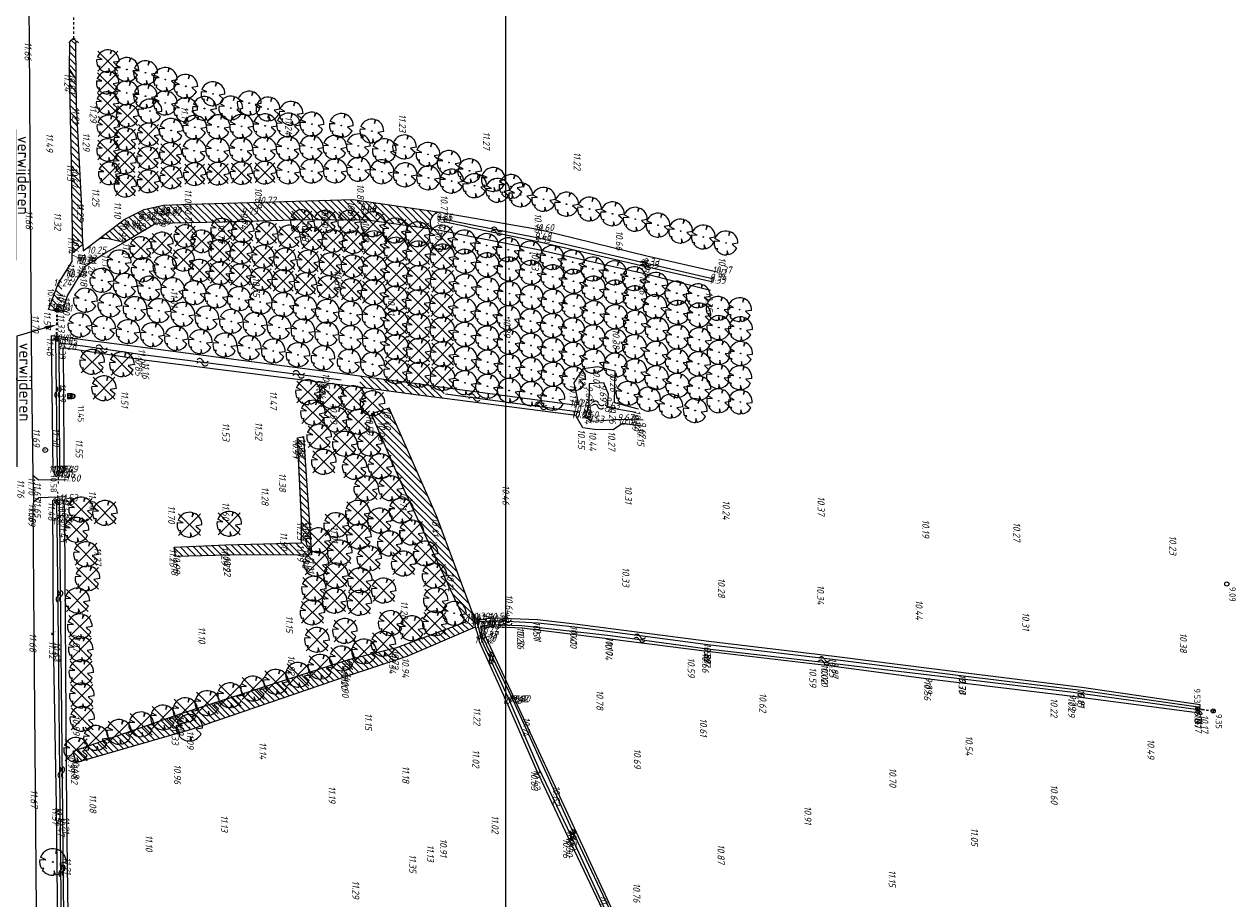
# Model space of a CAD drawing. Header units: metres. Extents: x 232614 to 233692, y 552964 to 554400.
# Tile 25 of 26: x 233434 to 233692, y 554082 to 554268. Entities that reach past the tile are written whole.
import ezdxf
from ezdxf import colors
from ezdxf.entities.mleader import LeaderData, LeaderLine
from ezdxf.enums import TextEntityAlignment as Align
from ezdxf.math import Vec2, Vec3

# ---------------------------------------------------------------- set-up
doc = ezdxf.new("R2010")
doc.units = ezdxf.units.M
doc.linetypes.add('NLCS-HIDDEN', pattern=[4, 2, -2])
doc.layers.get('Defpoints').update_dxf_attribs({"color": 241})
for name, color, linetype, lineweight, true_color in [('B-WE-GR-BOOM_OP_BASIS_VAN_FOTO-S', 7, 'Continuous', 13, 0x165700), ('B-WE-RI-WH-DUIKER-S', 7, 'NLCS-HIDDEN', 18, 0x0059b3), ('B-XX-AL-Hoogtecijfer-T', 7, 'Continuous', 18, 0xb8807a), ('Duikerhoogte BOB', 7, 'Continuous', 18, 0x0059b3), ('Q26_Boom', 7, 'Continuous', 13, 0x165700), ('Q69_Duiker', 7, 'NLCS-HIDDEN', 13, 0x0059b3), ('Rioolputhoogte', 7, 'Continuous', 13, 0xb8807a), ('T09_Insteek_sloot', 7, 'Continuous', 13, 0x164c00), ('V-Duikerhoogte BOB-T', 7, 'Continuous', 18, 0x0059b3), ('V-Q69_Duiker-S', 1, 'NLCS-HIDDEN', 35, 0xff0000), ('V-T09_Insteek_sloot', 7, 'Continuous', 13, 0x164c00), ('V-WE-GR-BOOM_OP_BASIS_VAN_FOTO-S', 7, 'Continuous', 25, 0x165700), ('V-WE-GW-WATERGANG_INSTEEK-G', 7, 'CONTINUOUS-V', 25, 0x004c00), ('Waterpeilhoogte', 7, 'Continuous', 18, 0xb8807a)]:
    doc.layers.add(name, color=color, linetype=linetype, lineweight=lineweight, true_color=true_color)
for name, color, linetype, lineweight in [('Hoogtecijfer-T-UIT', 2, 'Continuous', 18), ('Q28_Rioolput', 251, 'Continuous', 13), ('Q67_Brandkraan', 251, 'Continuous', 13), ('Q87_Elektra_kast', 251, 'Continuous', 13), ('Q90_Kast', 251, 'Continuous', 13), ('S05_Water', 144, 'Continuous', 13), ('T07_Greppel', 144, 'Continuous', 13), ('V-W11_Waterlijn-G', 144, 'CONTINUOUS-V', 25), ('V-WE-AL-T', 7, 'Continuous', 13), ('V-WE-GR-BOOM-G', 1, 'Continuous', 25), ('V-WE-GW-WATERGANG-WERK-A', 252, 'Continuous', 9), ('V01_Kantgeslverh', 251, 'Continuous', 13), ('V01_Kantgeslverh VERVALEN', 251, 'Continuous', 13), ('V02_Kantopenverh', 251, 'Continuous', 13), ('W11_Waterlijn', 142, 'Continuous', 13)]:
    doc.layers.add(name, color=color, linetype=linetype, lineweight=lineweight)
doc.styles.add('ISO', font='NLCS-ISO.ttf')
doc.styles.add('NLCS-ISO', font='NLCS-ISO.ttf', dxfattribs={"height": 1.8})
doc.styles.add('NLCS-ISO-ANNOTATIEF-T25', font='NLCS-ISO.ttf', dxfattribs={"height": 2.5})
doc.styles.get("Standard").update_dxf_attribs({"font": 'arial.ttf'})
doc.linetypes.add('CONTINUOUS-V', pattern='A,3.5,[24,NLCS.shx,S=0.5,R=0,X=0,Y=0],3.5', length=7)
pattern_1 = [(135, (0, 0), (-0.7071067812, -0.7071067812), [])]
pattern_2 = [(135, (0, 0), (-0.7071067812, -0.7071067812), [])]

# ---------------------------------------------------------------- blocks, each defined once
blk = doc.blocks.new('M02_GRONDSLAGPUNT')
blk.add_circle((0, 0), 0.5)
blk.add_attdef('1', (0.69, 0.6), '', height=1.3)
blk = doc.blocks.new('Q87_ELEKTRA_KAST')
at = {"color": 0}
for p, q in [((-0.22, 0.21), (0, 0)), ((-0.21, -0.21), (0, 0)), ((0, 0), (0.21, 0.22)), ((0, 0), (0.22, -0.21))]:
    blk.add_line(p, q, dxfattribs=at)
blk.add_text('e', height=0.4, dxfattribs=at).set_placement((0.29, 0.3))
blk = doc.blocks.new('Q67_BRANDKRAAN_PUT')
at = {"color": 0}
blk.add_circle((0, 0), 0.5, dxfattribs=at)
blk.add_text('B', height=0.5, dxfattribs=at).set_placement((0, 0), align=Align.MIDDLE_CENTER)
blk = doc.blocks.new('Q28_RIOOLPUT')
at = {"color": 0}
blk.add_circle((0, 0), 0.5, dxfattribs=at)
blk.add_text('R', height=0.5, dxfattribs=at).set_placement((0.057, -0.008), align=Align.MIDDLE_CENTER)
blk = doc.blocks.new('Q90_KAST')
at = {"color": 0}
for p, q in [((0.5, 0.5), (-0.5, 0.5)), ((-0.5, 0.5), (-0.5, -0.5)), ((0.5, -0.5), (0.5, 0.5)), ((-0.5, -0.5), (0.5, -0.5))]:
    blk.add_line(p, q, dxfattribs=at)
blk.add_circle((0, 0), 0.35, dxfattribs=at)
blk = doc.blocks.new('Q69_DUIKER_OPENING')
at = {"color": 0}
for p, q in [((-0.2, 0.34), (0, 0)), ((-0.2, -0.35), (0, 0)), ((0, 0), (0.52, 0)), ((1, 0), (1.5, 0)), ((1.9, 0), (2.3, 0))]:
    blk.add_line(p, q, dxfattribs=at)
blk = doc.blocks.new('Q26_BOOM')
at = {"flags": 128}
for points in [[(0.72, 2.74), (0.64, 1.8), (0.97, 2.66)], [(-2.79, 0.5), (-1.48, 0.44), (-2.63, 1.05)], [(-2.19, -1.79), (-1.97, -1.36), (-2.47, -1.39)], [(0.56, -2.78), (0.24, -1.87), (0.2, -2.82)], [(2.83, -0.07), (1.44, -0.31), (2.53, -1.28)]]:
    blk.add_lwpolyline(points, dxfattribs=at)
blk.add_lwpolyline([(2.83, -0.07, 0.321944), (0.97, 2.66, 0.321944)], format="xyb", dxfattribs=at)
blk.add_circle((0, 0), 0.0844)
for start, end in [(75.1844, 158.299), (169.749, 209.4302), (219.2667, 274.1068), (281.3601, 333.2046)]:
    blk.add_arc((0, 0), 2.83, start, end)
blk = doc.blocks.new('S05')
for centre, start, end in [((-0.6, 0.04), 28.0726, 151.9276), ((0.6, 0.68), 208.0726, 331.9276), ((-0.6, -0.68), 28.0726, 151.9276), ((0.6, -0.04), 208.0726, 331.9276)]:
    blk.add_arc(centre, 0.68, start, end)
blk = doc.blocks.new('V-SGR-BOOM_08')
at = {"ltscale": 20, "flags": 128}
for points in [[(-2.36, 0.43), (-1.25, 0.37), (-2.23, 0.89)], [(0.61, 2.32), (0.54, 1.53), (0.82, 2.25)], [(-1.86, -1.52), (-1.67, -1.15), (-2.09, -1.18)], [(0.47, -2.35), (0.2, -1.59), (0.17, -2.39)], [(2.4, -0.06), (1.22, -0.26), (2.14, -1.08)]]:
    blk.add_lwpolyline(points, dxfattribs=at)
blk.add_lwpolyline([(2.4, -0.06, 0.321944), (0.82, 2.25, 0.321944)], format="xyb", dxfattribs=at)
blk.add_circle((0, 0), 0.07)
at = {"ltscale": 20}
for start, end in [(75.1844, 158.299), (169.749, 209.4302), (219.2667, 274.1068), (281.3601, 333.2046)]:
    blk.add_arc((0, 0), 2.4, start, end, dxfattribs=at)
at = {"layer": 'V-WE-GR-BOOM-G'}
for p, q in [((-2.12, 2.12), (2.12, -2.12)), ((2.12, 2.12), (-2.12, -2.12))]:
    blk.add_line(p, q, dxfattribs=at)
blk = doc.blocks.new('*U17')
at = {"flags": 128}
for points in [[(-4, 4), (0, 0)], [(4, 4), (0, 0)], [(0, 0), (0.6, -61.5)], [(-3.4, -65.5), (0.6, -61.5)], [(4.6, -65.5), (0.6, -61.5)]]:
    blk.add_lwpolyline(points, dxfattribs=at)

msp = doc.modelspace()

# ---------------------------------------------------------------- hatches: boundary and pattern name
at = {"layer": 'V-WE-GW-WATERGANG-WERK-A'}
h = msp.add_hatch(dxfattribs=at)
h.set_pattern_fill('AGW-WERK_AANVULLEN', color=256, scale=0.2, angle=90, style=0, pattern_type=2)
h.set_pattern_definition(pattern_2)
edge = h.paths.add_edge_path()
edge.add_line((233444.79, 554256.43), (233444.72, 554264.24))
edge.add_arc((233444.02, 554264.28), 0.707, 356.7197, 543.2803)
edge.add_line((233443.31, 554264.24), (233443.24, 554258.73))
edge.add_line((233443.24, 554258.73), (233443.23, 554258.09))
edge.add_line((233443.23, 554258.09), (233443.69, 554238.7))
edge.add_line((233443.69, 554238.7), (233443.9, 554223.28))
edge.add_line((233443.9, 554223.28), (233443.88, 554219.35))
edge.add_arc((233449.14, 554214.01), 7.5, 130.297, 134.6204, ccw=False)
edge.add_line((233444.29, 554219.73), (233445.46, 554220.72))
edge.add_arc((233450.31, 554215), 7.5, 123.1553, 130.297, ccw=False)
edge.add_line((233446.21, 554221.28), (233445.88, 554230.48))
edge.add_line((233445.88, 554230.48), (233444.84, 554250.9))
edge.add_line((233444.84, 554250.9), (233444.79, 554256.43))
h = msp.add_hatch(dxfattribs=at)
h.set_pattern_fill('AGW-WERK_AANVULLEN', color=256, scale=0.2, angle=90, style=0, pattern_type=2)
h.set_pattern_definition(pattern_1)
edge = h.paths.add_edge_path()
edge.add_arc((233522.52, 554225.82), 2.27, 95.2796, 216.8976)
edge.add_line((233520.7, 554224.46), (233506.81, 554226.39))
edge.add_line((233506.81, 554226.39), (233493.93, 554226.44))
edge.add_line((233493.93, 554226.44), (233476.07, 554225.98))
edge.add_line((233476.07, 554225.98), (233461.75, 554225.65))
edge.add_line((233461.75, 554225.65), (233455.54, 554221.95))
edge.add_line((233455.54, 554221.95), (233455, 554221.63))
edge.add_line((233455, 554221.63), (233451.96, 554222.32))
edge.add_arc((233450.31, 554215), 7.5, 77.2822, 94.3422)
edge.add_line((233449.75, 554222.48), (233455.02, 554226.52))
edge.add_line((233455.02, 554226.52), (233459.23, 554228.63))
edge.add_line((233459.23, 554228.63), (233463.39, 554229.6))
edge.add_line((233463.39, 554229.6), (233469, 554229.79))
edge.add_line((233469, 554229.79), (233484.34, 554230.24))
edge.add_line((233484.34, 554230.24), (233503.73, 554230.8))
edge.add_line((233503.73, 554230.8), (233522.31, 554228.08))
h = msp.add_hatch(dxfattribs=at)
h.set_pattern_fill('AGW-WERK_AANVULLEN', color=256, scale=0.2, angle=90, style=0, pattern_type=2)
h.set_pattern_definition(pattern_2)
h.paths.add_polyline_path([(233441.65, 554213.92), (233441.71, 554206.71), (233438.87, 554207.35), (233440.87, 554212.64)])
at = {"layer": 'V-WE-GW-WATERGANG-WERK-A', "ltscale": 0.2}
h = msp.add_hatch(dxfattribs=at)
h.set_pattern_fill('AGW-WERK_AANVULLEN', color=256, scale=0.2, angle=90, style=0, pattern_type=2)
h.set_pattern_definition(pattern_1)
edge = h.paths.add_edge_path()
edge.add_arc((233504.02, 554192.09), 1.23, 262.5847, 442.3091)
edge.add_line((233504.18, 554193.31), (233523.26, 554190.73))
edge.add_line((233523.26, 554190.73), (233523.28, 554188.35))
edge.add_line((233523.28, 554188.35), (233503.86, 554190.87))
h = msp.add_hatch(dxfattribs=at)
h.set_pattern_fill('AGW-WERK_AANVULLEN', color=256, scale=0.2, angle=90, style=0, pattern_type=2)
h.set_pattern_definition(pattern_1)
edge = h.paths.add_edge_path()
edge.add_arc((233530.82, 554140.21), 1, 94.8983, 194.1629, ccw=False)
edge.add_line((233530.73, 554141.21), (233530.23, 554141.17))
edge.add_line((233530.23, 554141.17), (233529.73, 554141.49))
edge.add_line((233529.73, 554141.49), (233521.6, 554163.29))
edge.add_line((233521.6, 554163.29), (233511.5, 554186.25))
edge.add_line((233511.5, 554186.25), (233507.66, 554185.09))
edge.add_line((233507.66, 554185.09), (233514.73, 554168.79))
edge.add_line((233514.73, 554168.79), (233527.81, 554140.64))
edge.add_line((233527.81, 554140.64), (233513.09, 554135.13))
edge.add_line((233513.09, 554135.13), (233502.86, 554132.57))
edge.add_line((233502.86, 554132.57), (233467.32, 554121.12))
edge.add_line((233467.32, 554121.12), (233444.04, 554113.06))
edge.add_line((233444.04, 554113.06), (233444.67, 554110.69))
edge.add_line((233444.67, 554110.69), (233469.32, 554117.79))
edge.add_line((233469.32, 554117.79), (233502.44, 554129.11))
edge.add_line((233502.44, 554129.11), (233515.34, 554133.36))
edge.add_line((233515.34, 554133.36), (233529.94, 554139.61))
edge.add_line((233529.94, 554139.61), (233529.85, 554139.97))
h = msp.add_hatch(dxfattribs=at)
h.set_pattern_fill('AGW-WERK_AANVULLEN', color=256, scale=0.2, angle=90, style=0, pattern_type=2)
h.set_pattern_definition(pattern_1)
h.paths.add_polyline_path([(233491.96, 554179.97), (233493.21, 554180.26), (233494.48, 554162.55), (233494.92, 554155.02), (233477.31, 554154.96), (233465.91, 554154.67), (233465.67, 554156.66), (233476.67, 554157.11), (233492.78, 554157.57), (233492.78, 554162.36)])

# ---------------------------------------------------------------- linework, layer by layer
at = {"layer": 'Defpoints'}
msp.add_lwpolyline([(232867.83, 554400.49), (233536.33, 554400.49), (233536.33, 552964.49), (232867.83, 552964.49)], close=True, dxfattribs=at)
at = {"layer": 'T07_Greppel', "flags": 128}
for points in [[(233441.2, 554172.83), (233440.77, 554172.87), (233440.45, 554200.85), (233441.04, 554200.9), (233441.2, 554172.83)], [(233446.76, 554199.49), (233458.39, 554197.79), (233497.59, 554192.82), (233501.24, 554192.33)], [(233523.51, 554189.35), (233551.61, 554185.58)]]:
    msp.add_lwpolyline(points, dxfattribs=at)
at = {"layer": 'T09_Insteek_sloot'}
for q in [(233522.31, 554228.08), (233528.08, 554227.1)]:
    msp.add_line((233523.01, 554227.98), q, dxfattribs=at)
for points in [[(233528.08, 554227.1), (233543.55, 554224.42), (233566.5, 554218.79), (233581.47, 554215.35)], [(233527.65, 554223.2), (233542.91, 554220.19), (233565.94, 554215.02), (233580.05, 554211.42)], [(233440.97, 554062.06), (233440.53, 554101.53), (233439.92, 554137), (233439.78, 554166.67), (233442.13, 554166.73), (233442.27, 554162), (233442.71, 554099.49), (233443.17, 554062.11)], [(233560.6, 554075.96), (233551.03, 554096.7), (233538.45, 554123.89), (233531.8, 554138.22), (233531.87, 554139.6), (233533.29, 554139.73), (233539.88, 554139.43), (233558.65, 554137.1), (233579.3, 554134.44), (233604.7, 554131.45), (233626.6, 554128.53), (233657.35, 554124.87), (233684.32, 554121.3), (233684.51, 554123.01), (233659.26, 554126.68), (233633.98, 554129.86), (233606.43, 554133.33), (233579.67, 554136.54), (233551.13, 554140.24), (233543.16, 554141.16), (233533.82, 554141.47), (233531.73, 554141.29)], [(233530.18, 554138.64), (233530.73, 554136.48)], [(233530.73, 554136.48), (233536.64, 554123.5), (233542.79, 554109.34), (233549.62, 554094.84), (233557.11, 554079.11)]]:
    msp.add_lwpolyline(points, dxfattribs=at)
at = {"layer": 'T09_Insteek_sloot', "flags": 128}
for points in [[(233444.42, 554198.77), (233441.91, 554199.15), (233442.05, 554191.92), (233442.11, 554172.87), (233441.54, 554171.76), (233440.44, 554171.88), (233439.82, 554172.86), (233439.49, 554201.8), (233441.75, 554201.51)], [(233446.76, 554200.86), (233458.99, 554199.28), (233498.38, 554194.09), (233504.18, 554193.31)], [(233503.86, 554190.87), (233497.02, 554191.76), (233459.77, 554196.46), (233444.42, 554198.77)], [(233526.05, 554190.35), (233551.05, 554186.98), (233551.99, 554187.14), (233550.96, 554191.71), (233552.98, 554194.73), (233556.01, 554195.14), (233559.66, 554194.27), (233559.47, 554187.46), (233564.65, 554186.17)], [(233565.41, 554182.42), (233561.31, 554183.01), (233559.27, 554181.67), (233555.29, 554181.75), (233552.83, 554182.11), (233551.45, 554184.46), (233551.39, 554184.69), (233526.64, 554187.91)]]:
    msp.add_lwpolyline(points, dxfattribs=at)
at = {"layer": 'V-Q69_Duiker-S', "ltscale": 0.25}
msp.add_line((233440.64, 554204.52), (233440.63, 554203.69), dxfattribs=at)
at = {"layer": 'V-T09_Insteek_sloot'}
for p, q in [((233530.73, 554141.21), (233531.73, 554141.29)), ((233530.18, 554138.64), (233529.94, 554139.61))]:
    msp.add_line(p, q, dxfattribs=at)
for points in [[(233455, 554221.63), (233451.19, 554219.47), (233446.54, 554216.34), (233442.88, 554210.39), (233442.48, 554209.02), (233441.78, 554206.69), (233441.71, 554206.71)], [(233446.21, 554221.28), (233446.26, 554219.82), (233449.75, 554222.48)], [(233441.65, 554213.92), (233443.87, 554217.59), (233443.88, 554219.35)]]:
    msp.add_lwpolyline(points, dxfattribs=at)
at = {"layer": 'V-W11_Waterlijn-G', "flags": 128}
for points in [[(233441.05, 554200.32), (233444.46, 554199.82)], [(233444.46, 554199.82), (233446.76, 554199.49)]]:
    msp.add_lwpolyline(points, dxfattribs=at)
at = {"layer": 'V-W11_Waterlijn-G'}
for points in [[(233531.83, 554140.8), (233530.23, 554140.71)], [(233530.23, 554140.71), (233530.63, 554139.15)]]:
    msp.add_lwpolyline(points, dxfattribs=at)
at = {"layer": 'V-WE-GW-WATERGANG_INSTEEK-G'}
for p, q in [((233443.31, 554264.24), (233443.24, 554258.73)), ((233444.79, 554256.43), (233444.72, 554264.24))]:
    msp.add_line(p, q, dxfattribs=at)
at = {"layer": 'V-WE-GW-WATERGANG_INSTEEK-G', "flags": 128}
for points in [[(233443.31, 554264.24), (233443.53, 554264.73), (233444.06, 554264.98), (233444.41, 554264.95), (233444.68, 554264.61), (233444.72, 554264.24)], [(233519.25, 554224.66), (233522.39, 554224.23), (233527.65, 554223.2)], [(233441.75, 554201.51), (233444.5, 554201.15)], [(233444.5, 554201.15), (233446.76, 554200.86)], [(233504.18, 554193.31), (233508.24, 554192.76), (233516.25, 554191.68), (233517.99, 554191.44), (233522.39, 554190.85)], [(233526.64, 554187.91), (233518.27, 554189), (233508.26, 554190.3), (233503.86, 554190.87)], [(233522.39, 554190.85), (233526.05, 554190.35)]]:
    msp.add_lwpolyline(points, dxfattribs=at)
at = {"layer": 'V-WE-GW-WATERGANG_INSTEEK-G'}
for points in [[(233444.79, 554256.43), (233443.24, 554258.73), (233443.23, 554258.09), (233443.69, 554238.7), (233443.9, 554223.28), (233443.88, 554219.35, -0.018867), (233444.29, 554219.73), (233445.46, 554220.72, -0.031172), (233446.21, 554221.28), (233445.88, 554230.48), (233444.84, 554250.9)], [(233522.31, 554228.08, 0.586802), (233520.7, 554224.46), (233506.81, 554226.39), (233493.93, 554226.44), (233476.07, 554225.98), (233461.75, 554225.65), (233455.54, 554221.95), (233455, 554221.63), (233451.96, 554222.32, 0.074576), (233449.75, 554222.48), (233455.02, 554226.52), (233459.23, 554228.63), (233463.39, 554229.6), (233469, 554229.79), (233484.34, 554230.24), (233503.73, 554230.8)], [(233529.85, 554139.97, -0.462407), (233530.73, 554141.21), (233530.23, 554141.17), (233529.73, 554141.49), (233521.6, 554163.29), (233511.5, 554186.25), (233507.66, 554185.09), (233514.73, 554168.79), (233527.81, 554140.64), (233513.09, 554135.13), (233502.86, 554132.57), (233467.32, 554121.12), (233444.04, 554113.06), (233444.67, 554110.69), (233469.32, 554117.79), (233502.44, 554129.11), (233515.34, 554133.36), (233529.94, 554139.61)]]:
    msp.add_lwpolyline(points, format="xyb", close=True, dxfattribs=at)
msp.add_lwpolyline([(233441.71, 554206.71), (233438.87, 554207.35), (233440.87, 554212.64), (233441.65, 554213.92)], dxfattribs=at)
msp.add_lwpolyline([(233491.96, 554179.97), (233493.21, 554180.26), (233494.48, 554162.55), (233494.92, 554155.02), (233477.31, 554154.96), (233465.91, 554154.67), (233465.67, 554156.66), (233476.67, 554157.11), (233492.78, 554157.57), (233492.78, 554162.36)], close=True, dxfattribs=at)
at = {"layer": 'V01_Kantgeslverh'}
for points in [[(233435.52, 554171.95), (233435.67, 554166.31)], [(233435.67, 554166.31), (233435.54, 554165.41), (233435.75, 554138.64), (233435.98, 554105.27), (233436.29, 554070.36), (233436.7, 554034.76), (233436.64, 554015.63), (233436.9, 553992.38), (233436.95, 553986.93)]]:
    msp.add_lwpolyline(points, dxfattribs=at)
at = {"layer": 'V01_Kantgeslverh VERVALEN'}
msp.add_lwpolyline([(233434.32, 554302.42), (233434.72, 554264.76), (233434.95, 554228.81), (233435.23, 554192.9), (233435.52, 554171.95)], dxfattribs=at)
at = {"layer": 'V02_Kantopenverh'}
for points in [[(233442.73, 554170.99), (233436.71, 554170.93), (233435.52, 554171.95)], [(233435.67, 554166.31), (233436.76, 554167.25), (233442.68, 554167.42)]]:
    msp.add_lwpolyline(points, dxfattribs=at)
at = {"layer": 'W11_Waterlijn', "flags": 128}
for points in [[(233528.54, 554225.47), (233522.97, 554226.57)], [(233528.25, 554224.96), (233523.48, 554225.95)]]:
    msp.add_lwpolyline(points, dxfattribs=at)
at = {"layer": 'W11_Waterlijn'}
for points in [[(233580.73, 554213.78), (233566.41, 554217.12), (233543.35, 554222.57), (233528.54, 554225.47)], [(233528.25, 554224.96), (233543.27, 554221.85), (233566.28, 554216.47), (233580.58, 554213.2)], [(233564.12, 554185.37), (233557.97, 554186.41), (233558.32, 554189.26), (233557.27, 554191.7), (233554.18, 554191.44), (233554.06, 554186.81), (233553.41, 554184.48), (233554.61, 554183.5), (233560.96, 554183.91), (233565.66, 554183.79)], [(233441.28, 554162.44), (233441.18, 554166), (233440.57, 554166.07), (233440.64, 554161.77), (233440.89, 554136.79), (233441.3, 554101.64), (233441.73, 554063.07)], [(233442.3, 554063.09), (233441.9, 554099.49), (233441.28, 554162.44)], [(233560.19, 554075.85), (233550.48, 554096.51), (233538.01, 554123.89), (233531.43, 554137.55), (233531.08, 554139.75), (233533.47, 554140.17), (233539.79, 554139.94), (233558.74, 554137.81), (233579.43, 554134.98), (233604.68, 554132.06), (233626.7, 554129.37), (233657.39, 554125.71), (233684.02, 554122.03), (233684.06, 554122.51), (233659.11, 554126.05), (233633.9, 554129.12), (233606.66, 554132.59), (233579.51, 554135.81), (233551.12, 554139.54), (233543.31, 554140.45), (233534.01, 554140.92), (233531.83, 554140.8)], [(233530.63, 554139.15), (233531.23, 554136.79), (233537.17, 554123.83), (233543.38, 554109.59), (233550.25, 554095.16), (233557.5, 554079.41)]]:
    msp.add_lwpolyline(points, dxfattribs=at)

# ---------------------------------------------------------------- block references
at = {"layer": 'B-WE-GR-BOOM_OP_BASIS_VAN_FOTO-S', "xscale": 0.9, "yscale": 0.9}
for p in [(233455.55, 554258.52), (233459.56, 554257.83), (233463.78, 554256.38), (233455.53, 554253.52), (233468.13, 554254.93), (233459.54, 554252.83), (233463.76, 554251.38), (233473.93, 554253.34), (233481.67, 554251.33), (233460.49, 554249.65), (233468.11, 554249.93), (233472.12, 554250.2), (233477.73, 554250.29), (233485.68, 554250.09), (233490.6, 554249.18), (233470.05, 554246.19), (233475.05, 554246.29), (233480.05, 554246.39), (233485.05, 554246.5), (233490.04, 554246.68), (233495.04, 554246.86), (233501.32, 554246.57), (233465.02, 554245.52), (233507.81, 554245.39), (233469.94, 554241.19), (233474.94, 554241.29), (233479.94, 554241.39), (233484.94, 554241.51), (233489.94, 554241.68), (233494.93, 554241.86), (233499.93, 554241.91), (233504.93, 554242.22), (233510.49, 554241.2), (233514.78, 554242.01), (233519.81, 554240.41), (233524.26, 554238.68), (233490.02, 554236.68), (233495.02, 554236.86), (233500.01, 554236.91), (233505.01, 554237.22), (233509.97, 554236.71), (233514.93, 554236.06), (233519.89, 554235.41), (233528.65, 554236.91), (233524.84, 554234.71), (233529.74, 554233.73), (233533.72, 554235.06), (233537.51, 554233.56), (233534.65, 554232.76), (233539.55, 554231.79), (233544.46, 554230.82), (233549.35, 554229.79), (233554.24, 554228.76), (233559.13, 554227.73), (233564, 554226.58), (233568.84, 554225.31), (233573.67, 554224.05), (233578.51, 554222.79), (233583.35, 554221.52), (233445.54, 554204), (233450.62, 554203.33)]:
    msp.add_blockref('Q26_BOOM', p, dxfattribs=at)
at = {"layer": 'B-WE-GR-BOOM_OP_BASIS_VAN_FOTO-S', "xscale": 0.9, "yscale": 0.9, "rotation": 357.3154792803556}
for p in [(233527.5, 554221.72), (233532.29, 554220.96), (233536.92, 554220.08), (233453.92, 554217.46), (233527.67, 554217.63), (233541.61, 554219.35), (233546.23, 554218.4), (233550.65, 554217.44), (233459.04, 554215.79), (233463.68, 554216.38), (233532.45, 554216.87), (233537.08, 554215.98), (233541.77, 554215.26), (233554.95, 554215.97), (233559.59, 554215.14), (233450.22, 554213.55), (233455.21, 554212.45), (233527.73, 554212.35), (233546.39, 554214.31), (233550.82, 554213.35), (233563.77, 554213.91), (233568.39, 554212.69), (233460.41, 554211.88), (233465.36, 554211.54), (233469.95, 554210.92), (233474.7, 554210.21), (233479.47, 554209.6), (233532.51, 554211.6), (233537.14, 554210.71), (233541.83, 554209.99), (233555.11, 554211.88), (233559.76, 554211.05), (233563.94, 554209.82), (233572.86, 554210.82), (233577.43, 554210.26), (233446.73, 554209.31), (233451.94, 554208.26), (233457.29, 554207.52), (233462.38, 554207.07), (233484.03, 554208.93), (233488.95, 554208.36), (233493.56, 554207.66), (233498.3, 554206.94), (233527.56, 554207.2), (233546.45, 554209.03), (233550.88, 554208.08), (233568.2, 554207.95), (233581.65, 554207.56), (233586.26, 554207.3), (233467.5, 554206.28), (233472.63, 554205.48), (233477.86, 554204.78), (233503.26, 554206.46), (233508.28, 554205.8), (233532.35, 554206.44), (233536.98, 554205.55), (233541.67, 554204.83), (233555.17, 554206.6), (233559.82, 554205.78), (233564, 554204.54), (233573.02, 554206.73), (233577.59, 554206.17), (233455.81, 554202.61), (233461, 554201.94), (233482.91, 554204.16), (233488.04, 554203.51), (233493.12, 554202.75), (233498.2, 554202.09), (233527.66, 554202.01), (233546.29, 554203.88), (233550.71, 554202.92), (233568.61, 554203.11), (233581.81, 554203.47), (233586.43, 554203.21), (233466.12, 554201.16), (233471.25, 554200.46), (233476.48, 554199.75), (233503.32, 554201.3), (233508.34, 554200.65), (233532.44, 554201.26), (233537.07, 554200.37), (233541.76, 554199.65), (233555.01, 554201.45), (233559.65, 554200.62), (233563.83, 554199.39), (233573.08, 554201.46), (233577.65, 554200.89), (233481.66, 554199.14), (233486.8, 554198.47), (233492.06, 554197.66), (233497.4, 554197), (233527.73, 554196.83), (233546.38, 554198.69), (233550.81, 554197.74), (233568.45, 554197.95), (233581.87, 554198.2), (233586.49, 554197.93), (233502.94, 554196.28), (233507.95, 554195.63), (233532.52, 554196.08), (233537.15, 554195.19), (233541.83, 554194.47), (233555.1, 554196.26), (233559.74, 554195.44), (233563.93, 554194.2), (233572.92, 554196.3), (233577.49, 554195.74), (233527.69, 554191.7), (233546.46, 554193.51), (233550.88, 554192.56), (233568.54, 554192.77), (233581.71, 554193.04), (233586.32, 554192.78), (233532.48, 554190.95), (233537.11, 554190.06), (233541.8, 554189.34), (233562.43, 554189.46), (233573.01, 554191.12), (233577.58, 554190.55), (233546.42, 554188.39), (233566.87, 554188.2), (233571.61, 554186.72), (233581.8, 554187.86), (233586.41, 554187.59), (233576.79, 554185.77), (233525.39, 554142.53)]:
    msp.add_blockref('Q26_BOOM', p, dxfattribs=at)
at = {"layer": 'B-WE-RI-WH-DUIKER-S', "xscale": 0.25, "yscale": 0.25, "zscale": 0.25}
msp.add_blockref('*U17', (233444.07, 554280.61), dxfattribs=at)
at = {"layer": 'Duikerhoogte BOB'}
ref = msp.add_blockref('M02_GRONDSLAGPUNT', (233440.95, 554172.54), dxfattribs=dict(at, xscale=0.9, yscale=0.9, zscale=0.9, rotation=270))
ref.add_attrib('M02_GRONDSLAGPUNT', '10.58', (233439.29, 554172.09), dxfattribs={"layer": '0', "color": 0, "height": 1.35, "rotation": 270, "style": 'ISO'})
ref = msp.add_blockref('M02_GRONDSLAGPUNT', (233440.8, 554166.17), dxfattribs=dict(at, xscale=0.9, yscale=0.9, zscale=0.9, rotation=270))
ref.add_attrib('M02_GRONDSLAGPUNT', '10.48', (233440.91, 554165.54), dxfattribs={"layer": '0', "color": 0, "height": 1.35, "rotation": 270, "style": 'ISO'})
ref = msp.add_blockref('M02_GRONDSLAGPUNT', (233683.94, 554122.16), dxfattribs=dict(at, xscale=0.9, yscale=0.9, zscale=0.9, rotation=270))
ref.add_attrib('M02_GRONDSLAGPUNT', '9.53', (233683.16, 554126.49), dxfattribs={"layer": '0', "color": 0, "height": 1.35, "rotation": 270, "style": 'ISO'})
ref = msp.add_blockref('M02_GRONDSLAGPUNT', (233687.26, 554121.68), dxfattribs=dict(at, xscale=0.9, yscale=0.9, zscale=0.9, rotation=270))
ref.add_attrib('M02_GRONDSLAGPUNT', '9.35', (233687.8, 554121.06), dxfattribs={"layer": '0', "color": 0, "height": 1.35, "rotation": 270, "style": 'ISO'})
at = {"layer": 'Q26_Boom'}
for p in [(233468.89, 554118.12), (233439.8, 554089.49)]:
    msp.add_blockref('Q26_BOOM', p, dxfattribs=at)
at = {"layer": 'Q28_Rioolput'}
msp.add_blockref('Q28_RIOOLPUT', (233443.98, 554188.82), dxfattribs=at)
at = {"layer": 'Q67_Brandkraan'}
msp.add_blockref('Q67_BRANDKRAAN_PUT', (233438.15, 554177.36), dxfattribs=at)
at = {"layer": 'Q69_Duiker'}
for p, rotation in [((233440.95, 554172.53), 268.6649790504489), ((233440.8, 554166.17), 88.6649790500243), ((233683.94, 554122.16), 351.7781626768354), ((233687.26, 554121.68), 171.7781626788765)]:
    msp.add_blockref('Q69_DUIKER_OPENING', p, dxfattribs=dict(at, rotation=rotation))
at = {"layer": 'Q87_Elektra_kast'}
msp.add_blockref('Q87_ELEKTRA_KAST', (233439.74, 554138.16), dxfattribs=at)
at = {"layer": 'Q90_Kast'}
msp.add_blockref('Q90_KAST', (233443.4, 554188.81), dxfattribs=at)
at = {"layer": 'Rioolputhoogte'}
ref = msp.add_blockref('M02_GRONDSLAGPUNT', (233443.98, 554188.82), dxfattribs=dict(at, xscale=0.9, yscale=0.9, zscale=0.9, rotation=270))
ref.add_attrib('M02_GRONDSLAGPUNT', '11.45', (233445.1, 554186.86), dxfattribs={"layer": '0', "color": 0, "height": 1.35, "rotation": 270, "style": 'ISO'})
at = {"layer": 'S05_Water'}
for p, rotation in [((233534.44, 554224.05), 348.5524055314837), ((233566.12, 554216.75), 348.5524055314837), ((233450.21, 554198.95), 174.004031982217), ((233471.69, 554196.07), 174.004031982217), ((233492.22, 554193.5), 174.004031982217), ((233440.87, 554189.75), 270.530799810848), ((233529.7, 554188.54), 355.7905189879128), ((233543.87, 554186.79), 174.004031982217), ((233556.11, 554186.95), 348.5524055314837), ((233441.18, 554146.15), 89.7345612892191), ((233536.5, 554140.48), 17.93992083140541), ((233564.94, 554137.22), 348.5524055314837), ((233533.32, 554132.99), 294.1249858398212), ((233604.27, 554132.39), 348.5524055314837), ((233441.59, 554108.59), 90.83898302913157), ((233550.63, 554095.18), 294.1249858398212), ((233441.73, 554087.62), 90.83898302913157)]:
    msp.add_blockref('S05', p, dxfattribs=dict(at, rotation=rotation))
at = {"layer": 'V-Duikerhoogte BOB-T'}
ref = msp.add_blockref('M02_GRONDSLAGPUNT', (233440.64, 554207.22), dxfattribs=dict(at, xscale=0.9, yscale=0.9, zscale=0.9, rotation=270))
ref.add_attrib('M02_GRONDSLAGPUNT', '10.44', (233438.68, 554211.74), dxfattribs={"layer": '0', "color": 0, "height": 1.35, "rotation": 270, "style": 'ISO'})
ref = msp.add_blockref('M02_GRONDSLAGPUNT', (233440.63, 554201), dxfattribs=dict(at, xscale=0.9, yscale=0.9, zscale=0.9, rotation=270))
ref.add_attrib('M02_GRONDSLAGPUNT', '10.39', (233441.17, 554200.38), dxfattribs={"layer": '0', "color": 0, "height": 1.35, "rotation": 270, "style": 'ISO'})
at = {"layer": 'V-Q69_Duiker-S'}
for p, rotation in [((233440.64, 554207.22), 269.8617827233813), ((233440.63, 554200.99), 89.86178272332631)]:
    msp.add_blockref('Q69_DUIKER_OPENING', p, dxfattribs=dict(at, rotation=rotation))
at = {"layer": 'V-WE-GR-BOOM_OP_BASIS_VAN_FOTO-S'}
for p in [(233451.52, 554260.31), (233451.46, 554255.7), (233451.44, 554251.35), (233455.69, 554248.68), (233451.59, 554246.36), (233455.26, 554243.69), (233460.18, 554244.66), (233451.53, 554241.36), (233455.15, 554238.7), (233460.08, 554239.66), (233464.92, 554240.52), (233451.9, 554236.36), (233470.03, 554236.19), (233475.02, 554236.29), (233480.02, 554236.39), (233485.02, 554236.51), (233455.24, 554233.7), (233460.16, 554234.66), (233465, 554235.52), (233492.87, 554226.18), (233497.85, 554226.09), (233502.93, 554226.04), (233468.02, 554222.99), (233475.86, 554224.36), (233480.31, 554224.06), (233485.34, 554223.56), (233490.14, 554222.9), (233458.57, 554220.44), (233463.05, 554221.41), (233471.55, 554221.87), (233495.02, 554222.4), (233499.56, 554221.94), (233503.86, 554221.67), (233467.64, 554217.91), (233475.39, 554219.82), (233479.9, 554219.47), (233484.61, 554218.64), (233489.25, 554217.99), (233494.23, 554217.56), (233471.09, 554215.63), (233475.45, 554215.09), (233498.97, 554216.99), (233503.7, 554216.55), (233479.76, 554214.63), (233484.25, 554213.85), (233488.92, 554213.39), (233493.67, 554212.72), (233498.5, 554212.1), (233503.45, 554211.5)]:
    msp.add_blockref('V-SGR-BOOM_08', p, dxfattribs=at)
at = {"layer": 'V-WE-GR-BOOM_OP_BASIS_VAN_FOTO-S', "xscale": 1.1, "yscale": 1.1, "zscale": 1.180007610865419}
for p in [(233508.11, 554225.53), (233512.82, 554224.18), (233517.6, 554223.38), (233522.7, 554222.7), (233508.27, 554221.44), (233512.98, 554220.09), (233517.77, 554219.29), (233522.86, 554218.61), (233508.33, 554216.17), (233513.04, 554214.82), (233517.83, 554214.02), (233522.92, 554213.34), (233508.17, 554211.01), (233512.88, 554209.66), (233517.66, 554208.86), (233522.76, 554208.18), (233512.97, 554204.48), (233517.76, 554203.68), (233522.85, 554203), (233513.05, 554199.3), (233517.83, 554198.49), (233522.92, 554197.81), (233448.17, 554196.14), (233454.53, 554195.65), (233513.01, 554194.17), (233517.79, 554193.37), (233522.89, 554192.69), (233450.7, 554190.53), (233494.18, 554189.73), (233499.26, 554188.88), (233503.81, 554188.43), (233507.96, 554187.32), (233495.25, 554185.32), (233500.19, 554183.87), (233504.96, 554183.39), (233496.58, 554180.21), (233502.04, 554178.69), (233507.37, 554178.76), (233497.58, 554174.83), (233504.16, 554173.76), (233509.63, 554173.9), (233506.61, 554169.16), (233511.83, 554169.21), (233445.81, 554164.66), (233450.9, 554163.94), (233504.81, 554163.98), (233514.08, 554164.44), (233468.93, 554161.43), (233477.4, 554161.63), (233500.21, 554161.35), (233509.51, 554162.31), (233444.83, 554160.34), (233496.4, 554158.1), (233505.07, 554158.89), (233516.32, 554159.75), (233500.99, 554155.49), (233511.64, 554157.42), (233519.27, 554155.29), (233446.86, 554155.13), (233495.95, 554153.08), (233507.26, 554154.25), (233514.6, 554153.14), (233500.17, 554150.58), (233521.18, 554150.57), (233447.18, 554149.99), (233495.46, 554147.8), (233505.27, 554149.57), (233445, 554145.26), (233499.88, 554145.21), (233510.35, 554147.39), (233521.44, 554145.34), (233495.14, 554142.73), (233505.16, 554144.76), (233445.53, 554139.76), (233511.83, 554140.46), (233521.25, 554140.36), (233502.08, 554138.76), (233516.35, 554139.34), (233445.73, 554134.88), (233496.12, 554136.88), (233510.27, 554136.02), (233501.42, 554132.9), (233506.16, 554134.4), (233445.84, 554129.96), (233492.07, 554129.41), (233496.81, 554131.13), (233487.36, 554127.94), (233445.97, 554125), (233477.59, 554125.04), (233482.49, 554126.49), (233468.02, 554121.88), (233472.74, 554123.39), (233446.05, 554120.01), (233463.27, 554120.32), (233453.92, 554117.22), (233458.62, 554118.85), (233448.98, 554115.94), (233444.75, 554113.42)]:
    msp.add_blockref('V-SGR-BOOM_08', p, dxfattribs=at)
at = {"layer": 'Waterpeilhoogte'}
ref = msp.add_blockref('M02_GRONDSLAGPUNT', (233690.16, 554148.77), dxfattribs=dict(at, xscale=0.9, yscale=0.9, zscale=0.9, rotation=270))
ref.add_attrib('M02_GRONDSLAGPUNT', '9.09', (233690.7, 554148.15), dxfattribs={"layer": '0', "color": 0, "height": 1.35, "rotation": 270, "style": 'ISO'})

# ---------------------------------------------------------------- texts
at = {"layer": 'B-XX-AL-Hoogtecijfer-T', "style": 'NLCS-ISO', "oblique": 13.5}
for s, p in [('11.66', (233433.75, 554264.39)), ('11.21', (233443.96, 554250.55)), ('11.29', (233447.67, 554251.07)), ('11.17', (233467.16, 554250.66)), ('11.23', (233513.59, 554248.99)), ('11.24', (233489.33, 554248.49)), ('11.49', (233438.36, 554244.9)), ('11.29', (233446.17, 554245)), ('11.27', (233531.51, 554245.25)), ('11.22', (233550.87, 554240.9)), ('11.25', (233448.22, 554233.19)), ('10.89', (233482.9, 554233.31)), ('10.85', (233504.66, 554234.09)), ('11.00', (233467.88, 554233.02)), ('10.77', (233522.49, 554231.76)), ('11.68', (233433.98, 554228.44)), ('11.32', (233440.07, 554228.05)), ('11.25', (233444.92, 554230.14)), ('11.10', (233452.86, 554230.32)), ('10.84', (233458.16, 554228.27)), ('10.79', (233462.34, 554229.26)), ('10.72', (233467.96, 554229.44)), ('9.74', (233479.84, 554228.04)), ('9.65', (233496.95, 554228.8)), ('9.70', (233497.07, 554228.33)), ('10.69', (233502.68, 554230.44)), ('10.99', (233453.97, 554226.17)), ('10.75', (233475.02, 554225.64)), ('10.78', (233492.89, 554226.08)), ('10.89', (233505.77, 554226.03)), ('10.43', (233521.94, 554227.63)), ('10.75', (233542.52, 554227.8)), ('11.14', (233442.99, 554222.93)), ('10.79', (233521.34, 554223.89)), ('10.66', (233559.87, 554224.12)), ('10.47', (233443.86, 554222.66)), ('11.11', (233454.75, 554221.6)), ('11.19', (233445.37, 554219.48)), ('10.26', (233447.33, 554218.9)), ('11.14', (233450.28, 554219.12)), ('10.53', (233541.88, 554219.85)), ('10.37', (233565.47, 554218.44)), ('10.56', (233581.77, 554218.41)), ('11.23', (233442.91, 554217.24)), ('11.18', (233445.65, 554215.97)), ('10.69', (233499.89, 554215.71)), ('10.75', (233482.46, 554214.18)), ('10.26', (233564.89, 554214.65)), ('10.44', (233440.58, 554210.94)), ('10.41', (233441.03, 554210.81)), ('11.30', (233441.93, 554210.04)), ('11.01', (233464.93, 554211.35)), ('10.81', (233511.24, 554210.03)), ('10.35', (233579.01, 554211.08)), ('11.57', (233437.86, 554206.99)), ('11.33', (233440.83, 554206.34)), ('10.39', (233535.9, 554205.58)), ('10.38', (233559.16, 554203.13)), ('11.46', (233438.48, 554201.43)), ('10.07', (233554.98, 554194.79)), ('10.24', (233551.91, 554194.38)), ('10.26', (233558.62, 554193.91)), ('11.39', (233441.08, 554191.58)), ('11.51', (233454.37, 554189.97)), ('11.47', (233486.08, 554189.94)), ('10.17', (233550, 554191.36)), ('9.61', (233553.44, 554191.08)), ('9.69', (233556.43, 554191.34)), ('10.89', (233498.95, 554187.2)), ('9.73', (233557.5, 554188.92)), ('10.26', (233558.42, 554187.09)), ('10.59', (233506.61, 554184.75)), ('10.40', (233510.43, 554185.9)), ('9.64', (233553.2, 554186.45)), ('9.69', (233563.28, 554185.01)), ('10.14', (233563.66, 554185.82)), ('11.69', (233435.53, 554181.97)), ('11.50', (233439.71, 554182.01)), ('11.53', (233475.96, 554183.16)), ('11.52', (233482.97, 554183.33)), ('10.05', (233509.16, 554183.43)), ('10.55', (233551.79, 554181.77)), ('10.15', (233564.45, 554182.08)), ('9.62', (233564.83, 554183.43)), ('11.55', (233444.65, 554179.69)), ('10.44', (233554.18, 554181.4)), ('10.27', (233558.24, 554181.32)), ('11.70', (233434.57, 554171.6)), ('11.38', (233488.02, 554172.42)), ('11.76', (233432.21, 554171.06)), ('11.64', (233447.51, 554168.63)), ('11.28', (233484.3, 554169.48)), ('10.46', (233535.67, 554169.87)), ('10.31', (233561.79, 554169.72)), ('11.48', (233438.78, 554166.31)), ('11.56', (233441.71, 554167.06)), ('11.60', (233475.94, 554166.23)), ('10.71', (233513.78, 554168.44)), ('10.24', (233582.65, 554166.62)), ('10.37', (233602.88, 554167.46)), ('11.70', (233464.36, 554165.49)), ('11.45', (233441.26, 554161.66)), ('11.01', (233499.13, 554161.12)), ('10.41', (233520.61, 554162.94)), ('10.19', (233625.21, 554162.5)), ('10.27', (233644.63, 554161.92)), ('11.50', (233488.31, 554159.87)), ('10.23', (233677.92, 554159.08)), ('11.27', (233448.63, 554156.59)), ('10.14', (233523.81, 554151.18)), ('10.33', (233561.25, 554152.31)), ('10.28', (233581.63, 554150.05)), ('10.34', (233602.78, 554148.57)), ('10.64', (233536.35, 554146.51)), ('10.44', (233623.77, 554145.37)), ('11.20', (233513.99, 554145.16)), ('11.15', (233489.48, 554142.02)), ('10.51', (233542.21, 554140.82)), ('10.31', (233646.55, 554142.72)), ('11.68', (233434.79, 554138.27)), ('11.07', (233444.09, 554138.26)), ('11.10', (233470.83, 554139.63)), ('10.20', (233538.76, 554139.59)), ('10.56', (233538.83, 554139.07)), ('10.11', (233542.44, 554140.1)), ('10.00', (233550.09, 554139.19)), ('10.41', (233550.14, 554139.89)), ('10.38', (233680.14, 554138.35)), ('11.32', (233438.96, 554136.65)), ('10.63', (233439.86, 554136.43)), ('10.74', (233557.58, 554136.75)), ('10.10', (233557.78, 554137.46)), ('10.32', (233578.63, 554136.19)), ('9.88', (233578.67, 554135.46)), ('10.92', (233489.9, 554133.53)), ('10.34', (233511.49, 554133.84)), ('10.72', (233512.05, 554134.78)), ('10.94', (233514.27, 554133.02)), ('10.59', (233575.18, 554133.04)), ('10.66', (233578.25, 554134.08)), ('9.97', (233578.61, 554134.64)), ('10.25', (233605.38, 554132.99)), ('10.59', (233601.14, 554130.98)), ('10.40', (233603.63, 554131.1)), ('10.02', (233603.64, 554131.71)), ('9.87', (233605.84, 554132.24)), ('10.56', (233625.56, 554128.17)), ('9.89', (233625.87, 554129.01)), ('10.30', (233632.95, 554129.51)), ('9.78', (233633.06, 554128.77)), ('10.78', (233555.72, 554126.13)), ('10.62', (233590.48, 554125.53)), ('9.79', (233656.55, 554125.37)), ('10.15', (233658.29, 554126.34)), ('9.81', (233658.37, 554125.69)), ('11.22', (233529.5, 554122.47)), ('10.22', (233652.57, 554124.42)), ('10.29', (233656.3, 554124.53)), ('9.71', (233683.32, 554122.16)), ('10.14', (233683.51, 554122.66)), ('10.89', (233444.02, 554120.78)), ('10.80', (233466.29, 554120.75)), ('11.15', (233506.35, 554121.21)), ('10.74', (233540.02, 554120.39)), ('10.61', (233577.81, 554120.09)), ('9.67', (233683.2, 554121.67)), ('10.17', (233683.37, 554120.95)), ('10.17', (233684.73, 554120.85)), ('10.33', (233465.11, 554118.63)), ('11.09', (233468.35, 554117.45)), ('11.14', (233483.84, 554115.03)), ('10.54', (233634.45, 554116.42)), ('10.49', (233673.23, 554115.68)), ('11.02', (233529.28, 554113.43)), ('10.69', (233563.69, 554113.63)), ('10.96', (233465.63, 554110.29)), ('11.18', (233514.32, 554109.97)), ('10.42', (233542.3, 554109.24)), ('10.70', (233618.18, 554109.55)), ('10.83', (233541.75, 554108.98)), ('11.67', (233435.03, 554104.91)), ('11.19', (233498.58, 554105.65)), ('10.62', (233546.46, 554105.73)), ('10.60', (233652.61, 554105.96)), ('11.08', (233447.59, 554103.9)), ('11.13', (233475.61, 554099.45)), ('11.02', (233533.36, 554099.4)), ('10.91', (233600.08, 554101.39)), ('10.72', (233549.99, 554096.35)), ('11.05', (233635.61, 554096.75)), ('11.10', (233459.55, 554095.26)), ('10.91', (233522.36, 554094.43)), ('10.76', (233548.58, 554094.48)), ('10.30', (233549.22, 554094.81)), ('10.27', (233549.45, 554096.16)), ('11.35', (233515.79, 554091.08)), ('11.13', (233519.57, 554093.14)), ('10.87', (233581.54, 554093.24)), ('11.21', (233442.18, 554090.44)), ('11.15', (233618.06, 554087.75)), ('11.29', (233503.65, 554085.5)), ('10.76', (233563.56, 554084.99)), ('10.71', (233556.61, 554082.34))]:
    msp.add_text(s, height=1.5, rotation=270, dxfattribs=at).set_placement(p)
at = {"layer": 'Hoogtecijfer-T-UIT', "style": 'NLCS-ISO', "oblique": 13.5}
for s, p in [('11.24', (233442.24, 554257.74)), ('10.87', (233443.08, 554257.59)), ('11.15', (233442.81, 554238.36)), ('10.67', (233443.61, 554237.64)), ('11.70', (233435.37, 554206.17)), ('10.85', (233457.35, 554197.44)), ('11.09', (233458.02, 554198.94)), ('11.16', (233458.87, 554196.1)), ('10.24', (233496.52, 554192.47)), ('10.54', (233497.31, 554193.75)), ('10.60', (233495.99, 554191.4)), ('10.97', (233490.93, 554179.62)), ('10.84', (233491.4, 554179.79)), ('11.08', (233492.24, 554179.9)), ('11.67', (233435.76, 554170.56)), ('11.65', (233435.79, 554166.89)), ('11.69', (233434.57, 554165.05)), ('11.68', (233434.7, 554165.95)), ('11.23', (233491.83, 554162.01)), ('10.92', (233492.54, 554162.12)), ('11.22', (233493.52, 554162.2)), ('11.25', (233464.71, 554156.32)), ('11.29', (233475.7, 554156.76)), ('11.19', (233491.88, 554157.23)), ('10.98', (233492.96, 554156.29)), ('11.18', (233465.02, 554154.31)), ('10.98', (233465.47, 554155.27)), ('10.72', (233476.09, 554155.57)), ('10.92', (233476.27, 554154.62)), ('11.01', (233494.04, 554154.67)), ('10.20', (233501.21, 554130.38)), ('10.74', (233501.79, 554132.22)), ('10.90', (233501.41, 554128.76)), ('10.97', (233443.01, 554112.72)), ('10.82', (233443.63, 554110.33)), ('10.48', (233443.96, 554111.67)), ('11.31', (233439.66, 554101.18)), ('10.54', (233440.23, 554101.3)), ('10.47', (233440.83, 554099.14)), ('11.21', (233441.84, 554099.14))]:
    msp.add_text(s, height=1.5, rotation=270, dxfattribs=at).set_placement(p)
for s, p in [('10.72', (233483.3, 554229.89)), ('9.92', (233457.91, 554226.62)), ('9.88', (233461.02, 554227.59)), ('9.85', (233461.1, 554227.2)), ('9.80', (233463.59, 554227.72)), ('9.82', (233463.67, 554227.31)), ('9.79', (233479.94, 554227.54)), ('9.68', (233505.17, 554227.96)), ('9.64', (233505.24, 554228.49)), ('9.56', (233521.46, 554226.34)), ('9.95', (233454.82, 554224.82)), ('9.96', (233455.01, 554224.43)), ('9.94', (233458.07, 554226.18)), ('10.89', (233460.7, 554225.3)), ('9.61', (233521.45, 554225.86)), ('10.60', (233542.52, 554224.05)), ('9.53', (233542.45, 554221.51)), ('9.48', (233542.48, 554222.22)), ('10.25', (233447.03, 554219.25)), ('10.31', (233444.55, 554217.08)), ('10.33', (233444.86, 554217.49)), ('10.32', (233445.11, 554217.13)), ('9.35', (233565.44, 554216.13)), ('9.33', (233565.59, 554216.78)), ('10.36', (233442.37, 554214.34)), ('10.38', (233442.72, 554214.11)), ('9.34', (233579.87, 554213.44)), ('10.37', (233580.44, 554215)), ('11.24', (233439.88, 554212.29)), ('9.35', (233579.75, 554212.86)), ('10.51', (233439.46, 554207.1)), ('10.51', (233440.03, 554206.86)), ('10.40', (233439.38, 554200.5)), ('10.43', (233439.97, 554200.55)), ('10.65', (233440.81, 554199.84)), ('11.28', (233440.94, 554198.79)), ('10.26', (233550, 554186.61)), ('10.01', (233550.66, 554185.23)), ('10.22', (233550.96, 554186.79)), ('9.53', (233557.15, 554186.07)), ('10.03', (233550.36, 554184.34)), ('10.28', (233550.4, 554184.1)), ('9.60', (233552.59, 554184.12)), ('9.53', (233553.79, 554183.16)), ('9.67', (233560.14, 554183.55)), ('10.06', (233560.27, 554182.64)), ('11.52', (233438.86, 554172.52)), ('10.54', (233439.7, 554172.53)), ('10.51', (233440.24, 554172.49)), ('11.49', (233441.1, 554172.53)), ('11.50', (233439.49, 554171.54)), ('11.56', (233440.57, 554171.4)), ('11.60', (233441.78, 554170.62)), ('10.67', (233439.54, 554165.7)), ('10.56', (233440.13, 554165.64)), ('11.53', (233441.17, 554166.39)), ('10.50', (233440.25, 554162.1)), ('10.53', (233439.61, 554161.43)), ('10.39', (233528.68, 554141.15)), ('10.54', (233532.75, 554141.13)), ('10.52', (233526.77, 554140.3)), ('10.41', (233527.94, 554141)), ('10.44', (233528.83, 554139.26)), ('10.45', (233529.15, 554140.82)), ('10.32', (233529.19, 554140.36)), ('10.30', (233530.05, 554139.4)), ('10.43', (233530.8, 554139.25)), ('10.55', (233532.25, 554139.39)), ('10.27', (233532.44, 554139.82)), ('10.25', (233532.97, 554140.58)), ('10.52', (233529.69, 554136.14)), ('10.30', (233530.2, 554136.44)), ('10.33', (233530.4, 554137.2)), ('10.46', (233530.71, 554137.85)), ('10.78', (233535.59, 554123.14)), ('10.58', (233536.13, 554123.48)), ('10.42', (233536.93, 554123.54)), ('10.90', (233537.42, 554123.55))]:
    msp.add_text(s, height=1.5, dxfattribs=at).set_placement(p)

# ---------------------------------------------------------------- leaders
at = {"layer": 'V-WE-AL-T'}
ml = msp.add_multileader_mtext('Standard', dxfattribs=at)
ml.set_content('verwijderen\\Pduiker PVC %%C250', color=256, style='NLCS-ISO-ANNOTATIEF-T25')
ml.set_leader_properties(color=256, linetype='ByLayer', lineweight=13)
ml.build(insert=Vec2(0, 0))
ml.multileader.update_dxf_attribs({"text_left_attachment_type": 6, "text_right_attachment_type": 6, "dogleg_length": 0.5, "arrow_head_size": 2.5})
ctx = ml.context
ctx.base_point, ctx.char_height, ctx.arrow_head_size, ctx.landing_gap_size, ctx.plane_origin, ctx.plane_x_axis, ctx.plane_y_axis = Vec3(233431.79, 554245.25), 2.5, 2.5, 0.9, Vec3(233431.92, 554285.4), Vec3(0, -1), Vec3(1, 0)
ctx.left_attachment, ctx.right_attachment = 6, 6
notes = []
notes.append((ctx, [(1, (1, 1, 0), (233431.79, 554245.75), (0, -1), 0.5, [(0, [(233408.05, 554251.94)], 0, [])])]))
ctx.mtext.insert, ctx.mtext.text_direction, ctx.mtext.rotation, ctx.mtext.flow_direction = Vec3(233434.79, 554244.35), Vec3(0, -1), 4.712389, 5
ml = msp.add_multileader_mtext('Standard', dxfattribs=at)
ml.set_content('verwijderen\\Pduiker PVC %%C250', color=256, style='NLCS-ISO-ANNOTATIEF-T25')
ml.set_leader_properties(color=256, linetype='ByLayer', lineweight=13)
ml.build(insert=Vec2(0, 0))
ml.multileader.update_dxf_attribs({"text_left_attachment_type": 6, "text_right_attachment_type": 6, "dogleg_length": 0.5, "arrow_head_size": 2.5})
ctx = ml.context
ctx.base_point, ctx.char_height, ctx.arrow_head_size, ctx.landing_gap_size, ctx.plane_origin, ctx.plane_x_axis, ctx.plane_y_axis = Vec3(233432.12, 554201.15, -11.7), 2.5, 2.5, 0.9, Vec3(233462.64, 554175.87, -11.7), Vec3(0, -1), Vec3(1, 0)
ctx.left_attachment, ctx.right_attachment = 6, 6
notes.append((ctx, [(1, (1, 1, 0), (233432.12, 554201.65, -11.7), (0, -1), 0.5, [(0, [(233440.64, 554204.1, -11.7)], 0, [])])]))
ctx.mtext.insert, ctx.mtext.text_direction, ctx.mtext.rotation, ctx.mtext.flow_direction = Vec3(233435.12, 554200.25, -11.7), Vec3(0, -1), 4.712389, 5
for ctx, leaders in notes:
    for number, flags, end, landing, length, lines in leaders:
        leader = LeaderData()
        leader.index, (leader.has_last_leader_line, leader.has_dogleg_vector, leader.attachment_direction) = number, flags
        leader.last_leader_point, leader.dogleg_vector, leader.dogleg_length = Vec3(end), Vec3(landing), length
        for number, points, colour, breaks in lines:
            line = LeaderLine()
            line.index, line.vertices, line.color, line.breaks = number, Vec3.list(points), colors.encode_raw_color(colour), breaks
            leader.lines.append(line)
        ctx.leaders.append(leader)

doc.saveas('drawing.dxf')
